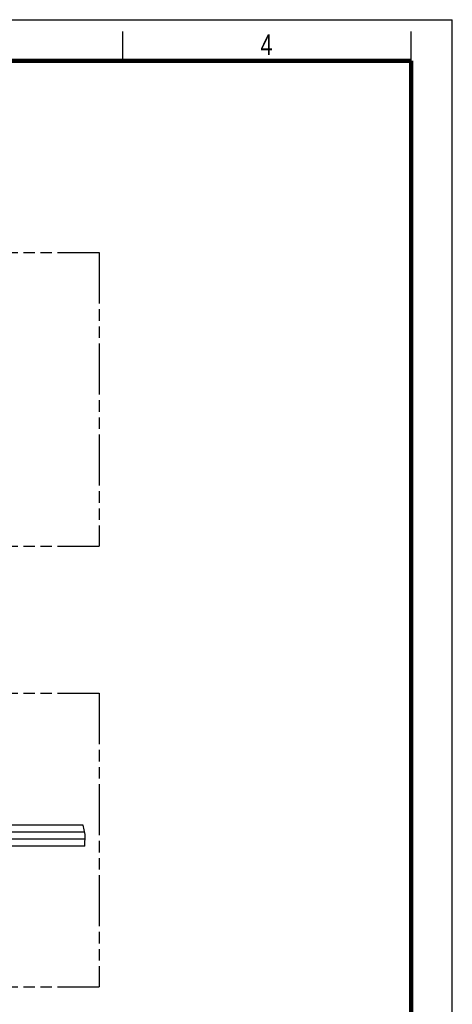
# Model space of a CAD drawing. Header units: millimetres. Extents: x 0 to 210, y 0 to 297.
# Tile 48 of 48: x 136 to 210, y 129 to 297. Entities that reach past the tile are written whole.
import ezdxf

# ---------------------------------------------------------------- set-up
doc = ezdxf.new("R2010")
doc.units = ezdxf.units.MM
doc.header["$LTSCALE"] = 19.36
doc.linetypes.add('PHANTOM', pattern=[0.8, 0.45, -0.05, 0.1, -0.05, 0.1, -0.05])
doc.layers.get('0').update_dxf_attribs({"linetype": 'CONTINUOUS'})
doc.layers.add('DEFAULT_3', color=7, linetype='PHANTOM')
doc.styles.add('TEXTSTYLE_2', font='txt', dxfattribs={"width": 0.75})

msp = doc.modelspace()

# ---------------------------------------------------------------- linework, layer by layer
at = {"color": 2, "linetype": 'Continuous'}
for p, q in [((0, 297), (210, 297)), ((210, 0), (210, 297)), ((154, 290), (154, 295)), ((203, 290), (203, 295)), ((147.5638, 158.3394), (147.2223, 159.9283)), ((147.5441, 156.3283), (147.5638, 158.3394))]:
    msp.add_line(p, q, dxfattribs=at)
at = {"color": 6, "linetype": 'Continuous'}
for p, q in [((147.2223, 159.9283), (134.1633, 159.9283)), ((147.5441, 156.3283), (134.1633, 156.3283))]:
    msp.add_line(p, q, dxfattribs=at)
at = {"color": 9, "linetype": 'Continuous'}
for p, q in [((147.4803, 158.7283), (134.1633, 158.7283)), ((147.5559, 157.5283), (134.1633, 157.5283))]:
    msp.add_line(p, q, dxfattribs=at)
at = {"color": 7, "linetype": 'Continuous', "const_width": 0.7}
for points in [[(7, 290), (203, 290)], [(203, 7), (203, 290)]]:
    msp.add_lwpolyline(points, dxfattribs=at)
at = {"layer": 'DEFAULT_3', "color": 7, "linetype": 'PHANTOM'}
for p, q in [((49.9529, 257.3809), (149.9529, 257.3809)), ((149.9529, 257.3809), (149.9529, 207.3809)), ((49.9529, 207.3809), (149.9529, 207.3809)), ((49.9529, 182.3809), (149.9529, 182.3809)), ((149.9529, 182.3809), (149.9529, 132.3809)), ((49.9529, 132.3809), (149.9529, 132.3809))]:
    msp.add_line(p, q, dxfattribs=at)

# ---------------------------------------------------------------- texts
at = {"color": 5, "linetype": 'Continuous', "style": 'TEXTSTYLE_2', "width": 0.785714}
msp.add_text('4', height=3.5, dxfattribs=at).set_placement((177.3831, 290.9911))

doc.saveas('drawing.dxf')
